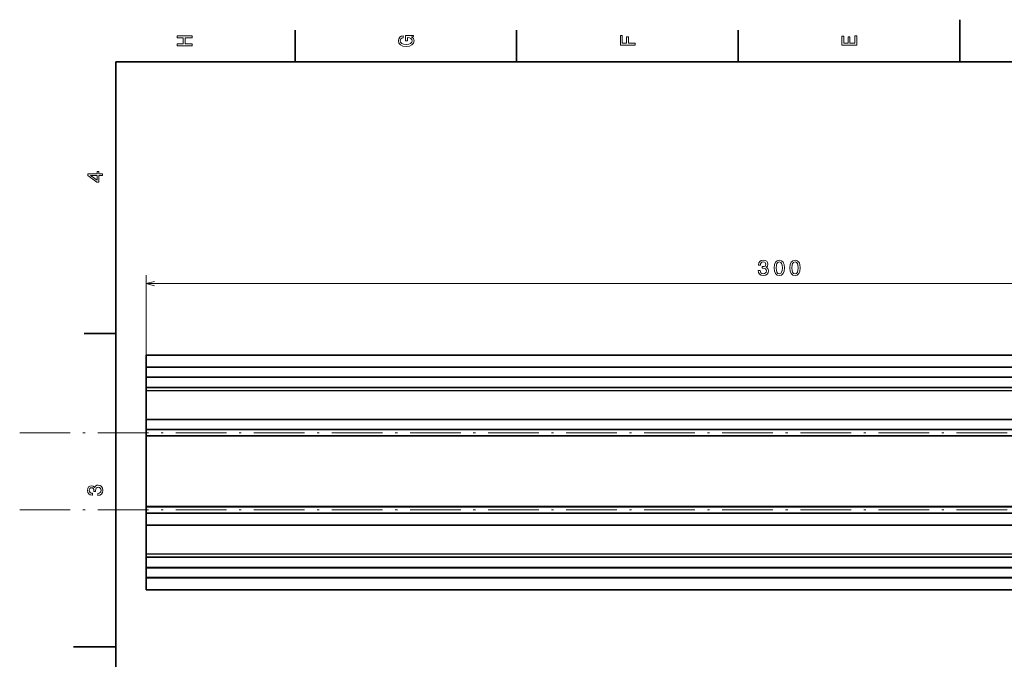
# Model space of a CAD drawing. Extents: x -13 to 420, y 0 to 297.
# Tile 6 of 12: x -13 to 221, y 146 to 297. Entities that reach past the tile are written whole.
import ezdxf

# ---------------------------------------------------------------- set-up
doc = ezdxf.new("R2010")
doc.units = 0
doc.linetypes.add('DASHDOT', pattern=[18.5, 12, -3, 0.5, -3])

msp = doc.modelspace()

# ---------------------------------------------------------------- linework, layer by layer
at = {"color": 7, "lineweight": 35}
for p, q in [((210, 287), (210, 297)), ((52.5, 287), (52.5, 294.5)), ((105, 287), (105, 294.5)), ((157.5, 287), (157.5, 294.5)), ((410, 287), (10, 287)), ((10, 287), (10, 10)), ((10, 222.699997), (2.5, 222.699997)), ((17.237366, 217.575058), (17.237366, 217.577011)), ((17.237366, 217.577011), (317.237366, 217.577011)), ((17.237366, 214.820465), (17.237366, 217.575058)), ((17.237366, 214.622406), (17.237366, 214.820465)), ((17.237366, 214.622406), (17.237366, 212.461136)), ((17.237366, 212.264801), (17.237366, 212.461136)), ((17.237366, 212.264801), (17.237366, 209.883652)), ((17.237366, 209.879974), (17.237366, 209.883652)), ((17.237366, 209.193741), (17.237366, 209.879974)), ((17.237366, 209.879974), (317.237366, 209.879974)), ((17.237366, 209.079025), (17.237366, 209.193741)), ((17.237366, 202.296265), (17.237366, 209.079025)), ((17.237366, 202.296265), (317.237366, 202.296265)), ((17.237366, 200.057953), (17.237366, 202.296265)), ((17.237366, 199.876541), (17.237366, 200.057953)), ((17.237366, 198.515991), (17.237366, 199.876541)), ((17.237366, 198.334579), (17.237366, 198.515991)), ((17.237366, 181.75795), (17.237366, 198.334579)), ((17.237366, 181.576538), (17.237366, 181.75795)), ((17.237366, 180.215988), (17.237366, 181.576538)), ((17.237366, 180.034576), (17.237366, 180.215988)), ((17.237366, 177.296265), (17.237366, 180.034576)), ((17.237366, 177.296265), (317.237366, 177.296265)), ((17.237366, 177.296265), (17.237366, 170.513504)), ((17.237366, 170.398788), (17.237366, 170.513504)), ((17.237366, 170.398788), (17.237366, 169.708893)), ((17.237366, 169.708878), (17.237366, 169.712555)), ((17.237366, 169.712555), (317.237366, 169.712555)), ((17.237366, 167.327728), (17.237366, 169.708878)), ((17.237366, 167.131393), (17.237366, 167.327728)), ((17.237366, 164.970123), (17.237366, 167.131393)), ((17.237366, 164.772064), (17.237366, 164.970123)), ((17.237366, 164.772064), (17.237366, 162.017471)), ((17.237366, 162.015518), (17.237366, 162.017471)), ((17.237366, 162.015518), (317.237366, 162.015518)), ((10, 148.5), (0, 148.5))]:
    msp.add_line(p, q, dxfattribs=at)
at = {"color": 7, "lineweight": 13}
for p, q in [((17.237366, 211.079025), (17.237366, 236.516525)), ((17.237366, 234.516525), (317.237366, 234.516525)), ((17.237366, 217.575058), (317.237366, 217.575058)), ((17.237366, 214.820465), (317.237366, 214.820465)), ((17.237366, 214.622406), (317.237366, 214.622406)), ((17.237366, 212.461136), (317.237366, 212.461136)), ((17.237366, 212.264801), (317.237366, 212.264801)), ((17.237366, 209.883652), (317.237366, 209.883652)), ((17.237366, 209.193741), (317.237366, 209.193741)), ((17.237366, 209.079025), (317.237366, 209.079025)), ((317.237366, 200.057953), (17.237366, 200.057953)), ((317.237366, 199.876541), (17.237366, 199.876541)), ((317.237366, 198.515991), (17.237366, 198.515991)), ((317.237366, 198.334579), (17.237366, 198.334579)), ((317.237366, 181.75795), (17.237366, 181.75795)), ((317.237366, 181.576538), (17.237366, 181.576538)), ((317.237366, 180.215988), (17.237366, 180.215988)), ((317.237366, 180.034576), (17.237366, 180.034576)), ((17.237366, 170.513504), (317.237366, 170.513504)), ((17.237366, 170.398788), (317.237366, 170.398788)), ((17.237366, 169.708878), (317.237366, 169.708878)), ((17.237366, 167.327728), (317.237366, 167.327728)), ((17.237366, 167.131393), (317.237366, 167.131393)), ((17.237366, 164.970123), (317.237366, 164.970123)), ((17.237366, 164.772064), (317.237366, 164.772064)), ((17.237366, 162.017471), (317.237366, 162.017471))]:
    msp.add_line(p, q, dxfattribs=at)
at = {"color": 7, "linetype": 'DASHDOT', "lineweight": 13}
for p, q in [((-12.762634, 199.196259), (347.237366, 199.196259)), ((-12.762634, 180.896271), (347.237366, 180.896271))]:
    msp.add_line(p, q, dxfattribs=at)
at = {"color": 7, "lineweight": 13}
for points in [[(28.083214, 290.829987), (28.083214, 291.299011), (26.439121, 291.299011), (26.439121, 292.701019), (28.083214, 292.701019), (28.083214, 293.164978), (24.583214, 293.164978), (24.583214, 292.701019), (26.010447, 292.701019), (26.010447, 291.299011), (24.583214, 291.299011), (24.583214, 290.829987)], [(80.114197, 292.922913), (80.583214, 293.008667), (80.583214, 293.260803), (78.692001, 293.260803), (78.692001, 291.984863), (79.120682, 291.984863), (79.120682, 292.771606), (79.15094, 292.771606), (79.614914, 292.71109), (79.957855, 292.549713), (80.174713, 292.302612), (80.245316, 291.994965), (80.154541, 291.652039), (79.882202, 291.384735), (79.433357, 291.213257), (78.818085, 291.15274), (78.207855, 291.208221), (77.759003, 291.3797), (77.486671, 291.652039), (77.390854, 292.020172), (77.441284, 292.272339), (77.582497, 292.479126), (77.819527, 292.630402), (78.137245, 292.716156), (78.137245, 293.215424), (77.653099, 293.08429), (77.289986, 292.837189), (77.068085, 292.489197), (76.987396, 292.050446), (77.113472, 291.475525), (77.481628, 291.041779), (78.0616, 290.764404), (78.833214, 290.668579), (79.609871, 290.764404), (80.189842, 291.041779), (80.557999, 291.450287), (80.679039, 291.964691), (80.638687, 292.252167), (80.537827, 292.509369), (80.361313, 292.731262)], [(133.083206, 290.966156), (133.083206, 291.43515), (131.474411, 291.43515), (131.474411, 292.907776), (131.055832, 292.907776), (131.055832, 291.43515), (130.006836, 291.43515), (130.006836, 293.245697), (129.583206, 293.245697), (129.583206, 290.966156)], [(185.583206, 290.940918), (185.583206, 293.159943), (185.159576, 293.159943), (185.159576, 291.404907), (183.974411, 291.404907), (183.974411, 292.968292), (183.555832, 292.968292), (183.555832, 291.404907), (182.506836, 291.404907), (182.506836, 293.119598), (182.083206, 293.119598), (182.083206, 290.940918)], [(6.833213, 260.077362), (6.833213, 260.53125), (5.965778, 260.53125), (5.965778, 261.030548), (5.56232, 261.030548), (5.56232, 260.53125), (3.408862, 260.53125), (3.408862, 260.072327), (5.521974, 258.539185), (5.965778, 258.539185), (5.965778, 260.077362)], [(5.56232, 258.96283), (3.993876, 260.077362), (5.56232, 260.077362)], [(162.230453, 237.615952), (162.230453, 237.580643), (162.311142, 237.096497), (162.548172, 236.733383), (162.921371, 236.501404), (163.415604, 236.415665), (163.940109, 236.501404), (164.333481, 236.723297), (164.585632, 237.076324), (164.676422, 237.530212), (164.636063, 237.827759), (164.525116, 238.069839), (164.343567, 238.256439), (164.101486, 238.392609), (164.429291, 238.664948), (164.545288, 239.098663), (164.469635, 239.492035), (164.252777, 239.789581), (163.899765, 239.976181), (163.415604, 240.041748), (162.961716, 239.961044), (162.613739, 239.739151), (162.386795, 239.386124), (162.311142, 238.917099), (162.311142, 238.881805), (162.759995, 238.881805), (162.800339, 239.204559), (162.931458, 239.436554), (163.14328, 239.577759), (163.440826, 239.628204), (163.703079, 239.58786), (163.894714, 239.481934), (164.010712, 239.310471), (164.056091, 239.078491), (164.010712, 238.83136), (163.889679, 238.664948), (163.677856, 238.564072), (163.390396, 238.533813), (163.19371, 238.538864), (163.19371, 238.140442), (163.440826, 238.150528), (163.758545, 238.105133), (163.995575, 237.9841), (164.136795, 237.787415), (164.187225, 237.530212), (164.131744, 237.237701), (163.985489, 237.020844), (163.75351, 236.884674), (163.445862, 236.839294), (163.128143, 236.889725), (162.896149, 237.041016), (162.749908, 237.283096), (162.694427, 237.615952)], [(166.021942, 238.226181), (166.097595, 237.434387), (166.334625, 236.869553), (166.712875, 236.526611), (167.237366, 236.415665), (167.756821, 236.526611), (168.135056, 236.869553), (168.36705, 237.434387), (168.447739, 238.226181), (168.36705, 239.012924), (168.271225, 239.325607), (168.135056, 239.582809), (167.756821, 239.925751), (167.237366, 240.041748), (166.712875, 239.925751), (166.334625, 239.577759), (166.097595, 239.012924)], [(166.506104, 238.226181), (166.546448, 238.836411), (166.672531, 239.275177), (166.899475, 239.532379), (167.237366, 239.623154), (167.570221, 239.532379), (167.797165, 239.275177), (167.923248, 238.836411), (167.963593, 238.226181), (167.923248, 237.610901), (167.797165, 237.17215), (167.570221, 236.914948), (167.237366, 236.829208), (166.899475, 236.914948), (166.672531, 237.17215), (166.546448, 237.610901)], [(169.757965, 238.226181), (169.833618, 237.434387), (170.070648, 236.869553), (170.448898, 236.526611), (170.973389, 236.415665), (171.492844, 236.526611), (171.871078, 236.869553), (172.103073, 237.434387), (172.183762, 238.226181), (172.103073, 239.012924), (172.007248, 239.325607), (171.871078, 239.582809), (171.492844, 239.925751), (170.973389, 240.041748), (170.448898, 239.925751), (170.070648, 239.577759), (169.833618, 239.012924)], [(170.242126, 238.226181), (170.282471, 238.836411), (170.408554, 239.275177), (170.635498, 239.532379), (170.973389, 239.623154), (171.306244, 239.532379), (171.533188, 239.275177), (171.659271, 238.836411), (171.699615, 238.226181), (171.659271, 237.610901), (171.533188, 237.17215), (171.306244, 236.914948), (170.973389, 236.829208), (170.635498, 236.914948), (170.408554, 237.17215), (170.282471, 237.610901)], [(5.733789, 184.329117), (5.769093, 184.329117), (6.253242, 184.409805), (6.616354, 184.646835), (6.848343, 185.020035), (6.934078, 185.514282), (6.848343, 186.038773), (6.626441, 186.432144), (6.273415, 186.684311), (5.819525, 186.775085), (5.521974, 186.734741), (5.2799, 186.623795), (5.0933, 186.44223), (4.957133, 186.20015), (4.684798, 186.527969), (4.251081, 186.643967), (3.857709, 186.568314), (3.560158, 186.351456), (3.373559, 185.998428), (3.307997, 185.514282), (3.388689, 185.060394), (3.610591, 184.712402), (3.963617, 184.485458), (4.432637, 184.409805), (4.467939, 184.409805), (4.467939, 184.858658), (4.145173, 184.899002), (3.913184, 185.030121), (3.771974, 185.241943), (3.721542, 185.53949), (3.761888, 185.801743), (3.867795, 185.993378), (4.039265, 186.109375), (4.271254, 186.15477), (4.518372, 186.109375), (4.684798, 185.988342), (4.785663, 185.77652), (4.815922, 185.489059), (4.810879, 185.292374), (5.209294, 185.292374), (5.199208, 185.53949), (5.244596, 185.857224), (5.365634, 186.094254), (5.56232, 186.235458), (5.819525, 186.285889), (6.112032, 186.230423), (6.328891, 186.084167), (6.465058, 185.852173), (6.510447, 185.54454), (6.460014, 185.226807), (6.308718, 184.994827), (6.066643, 184.848572), (5.733789, 184.793091)]]:
    msp.add_lwpolyline(points, close=True, dxfattribs=at)
msp.add_lwpolyline([(19.16922, 235.034164), (17.237366, 234.516525), (19.16922, 233.998886)], dxfattribs=at)

doc.saveas('drawing.dxf')
